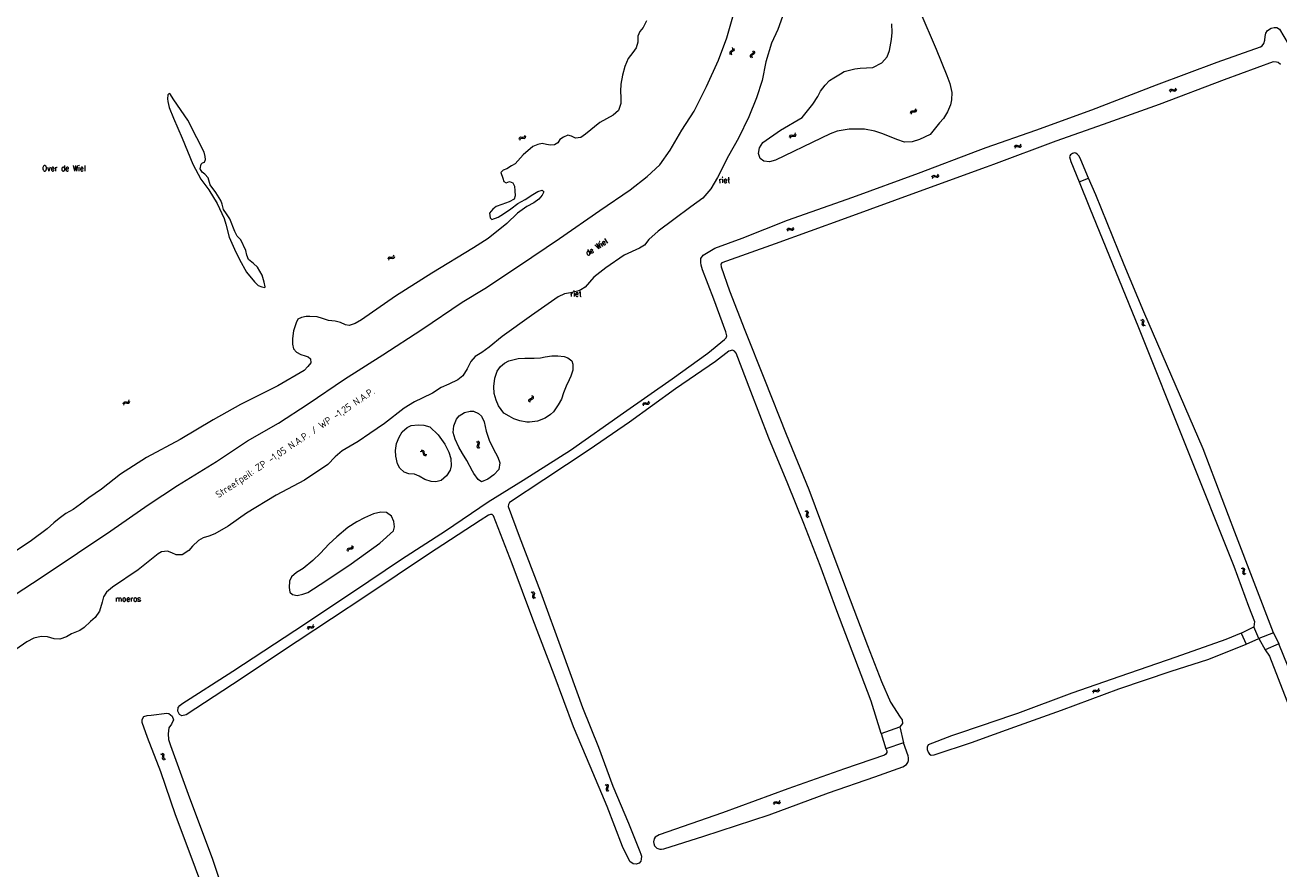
# Model space of a CAD drawing. Header units: metres. Extents: x 189705 to 199106, y 581686 to 588448.
# Tile 150 of 256: x 193660 to 194103, y 584146 to 584444. Entities that reach past the tile are written whole.
import ezdxf

# ---------------------------------------------------------------- set-up
doc = ezdxf.new("R2010")
doc.units = ezdxf.units.M
doc.layers.add('B-WA-OG-GBKN-G', color=7, linetype='Continuous', lineweight=18)
doc.layers.add('X-XX-AL-T25', color=7, linetype='Continuous', lineweight=25)
doc.styles.add('NLCS-ISO-M2000-T25', font='NLCS-ISO.ttf', dxfattribs={"height": 5})
doc.styles.add('Style-STANDARD', font='STANDARD.shx')

msp = doc.modelspace()

# ---------------------------------------------------------------- linework, layer by layer
at = {"layer": 'B-WA-OG-GBKN-G'}
for p, q in [((193910.161, 584436.242), (193910.337, 584435.874)), ((193910.337, 584435.874), (193910.362, 584435.547)), ((193910.641, 584436.114), (193910.82, 584435.748)), ((193910.82, 584435.748), (193910.847, 584435.422)), ((193909.51, 584434.8), (193909.325, 584434.528)), ((193909.325, 584434.528), (193909.351, 584434.192)), ((193909.351, 584434.192), (193909.529, 584433.823)), ((193909.845, 584435.033), (193909.51, 584434.8)), ((193909.992, 584434.672), (193909.807, 584434.4)), ((193909.807, 584434.4), (193909.831, 584434.064)), ((193909.831, 584434.064), (193910.009, 584433.696)), ((193910.182, 584435.275), (193909.845, 584435.033)), ((193910.326, 584434.907), (193909.992, 584434.672)), ((193910.362, 584435.547), (193910.182, 584435.275)), ((193910.659, 584435.14), (193910.326, 584434.907)), ((193910.847, 584435.422), (193910.659, 584435.14)), ((193916.759, 584433.695), (193916.574, 584433.423)), ((193916.574, 584433.423), (193916.6, 584433.087)), ((193916.6, 584433.087), (193916.778, 584432.718)), ((193917.094, 584433.928), (193916.759, 584433.695)), ((193917.241, 584433.567), (193917.056, 584433.295)), ((193917.056, 584433.295), (193917.08, 584432.959)), ((193917.08, 584432.959), (193917.258, 584432.591)), ((193917.431, 584434.17), (193917.094, 584433.928)), ((193917.575, 584433.802), (193917.241, 584433.567)), ((193917.41, 584435.137), (193917.586, 584434.769)), ((193917.611, 584434.442), (193917.431, 584434.17)), ((193917.908, 584434.035), (193917.575, 584433.802)), ((193917.586, 584434.769), (193917.611, 584434.442)), ((193917.89, 584435.009), (193918.069, 584434.643)), ((193918.096, 584434.317), (193917.908, 584434.035)), ((193918.069, 584434.643), (193918.096, 584434.317)), ((194064.806, 584420.924), (194064.976, 584421.294)), ((194064.976, 584421.294), (194065.21, 584421.522)), ((194065.013, 584420.472), (194065.185, 584420.841)), ((194065.185, 584420.841), (194065.422, 584421.068)), ((194065.21, 584421.522), (194065.547, 584421.557)), ((194065.422, 584421.068), (194065.746, 584421.102)), ((194065.547, 584421.557), (194065.939, 584421.447)), ((194065.746, 584421.102), (194066.147, 584420.996)), ((194065.939, 584421.447), (194066.332, 584421.338)), ((194066.147, 584420.996), (194066.54, 584420.885)), ((194066.332, 584421.338), (194066.66, 584421.369)), ((194066.54, 584420.885), (194066.867, 584420.915)), ((194066.66, 584421.369), (194066.904, 584421.601)), ((194066.867, 584420.915), (194067.11, 584421.149)), ((194066.904, 584421.601), (194067.075, 584421.972)), ((194067.11, 584421.149), (194067.282, 584421.52)), ((193973.275, 584413.498), (193973.432, 584413.785)), ((193973.432, 584413.785), (193973.744, 584413.916)), ((193973.744, 584413.916), (193974.151, 584413.926)), ((193973.768, 584413.413), (193974.068, 584413.54)), ((193974.068, 584413.54), (193974.482, 584413.557)), ((193974.151, 584413.926), (193974.559, 584413.938)), ((193974.482, 584413.557), (193974.89, 584413.565)), ((193974.559, 584413.938), (193974.863, 584414.063)), ((193974.863, 584414.063), (193975.028, 584414.357)), ((193974.89, 584413.565), (193975.194, 584413.691)), ((193975.028, 584414.357), (193975.083, 584414.762)), ((193975.194, 584413.691), (193975.358, 584413.985)), ((193975.358, 584413.985), (193975.413, 584414.391)), ((193973.221, 584413.094), (193973.275, 584413.498)), ((193973.551, 584412.723), (193973.608, 584413.126)), ((193973.608, 584413.126), (193973.768, 584413.413)), ((193835.213, 584404.571), (193835.54, 584404.658)), ((193835.54, 584404.658), (193835.944, 584404.611)), ((193836.35, 584404.566), (193836.669, 584404.648)), ((193836.669, 584404.648), (193836.873, 584404.915)), ((193836.873, 584404.915), (193836.984, 584405.308)), ((193837.148, 584404.501), (193837.259, 584404.895)), ((193930.506, 584404.598), (193930.6, 584404.994)), ((193930.6, 584404.994), (193930.785, 584405.264)), ((193930.785, 584405.264), (193931.109, 584405.364)), ((193930.894, 584404.591), (193931.082, 584404.86)), ((193931.082, 584404.86), (193931.393, 584404.957)), ((193931.109, 584405.364), (193931.514, 584405.333)), ((193931.393, 584404.957), (193931.807, 584404.932)), ((193931.514, 584405.333), (193931.922, 584405.304)), ((193931.807, 584404.932), (193932.214, 584404.899)), ((193931.922, 584405.304), (193932.237, 584405.398)), ((193932.214, 584404.899), (193932.529, 584404.994)), ((193932.237, 584405.398), (193932.43, 584405.673)), ((193932.43, 584405.673), (193932.526, 584406.071)), ((193932.529, 584404.994), (193932.722, 584405.271)), ((193932.722, 584405.271), (193932.817, 584405.668)), ((193834.908, 584403.916), (193835.017, 584404.309)), ((193835.017, 584404.309), (193835.213, 584404.571)), ((193835.183, 584403.503), (193835.295, 584403.894)), ((193835.295, 584403.894), (193835.493, 584404.156)), ((193835.493, 584404.156), (193835.808, 584404.24)), ((193835.808, 584404.24), (193836.221, 584404.199)), ((193835.944, 584404.611), (193836.35, 584404.566)), ((193836.221, 584404.199), (193836.626, 584404.15)), ((193836.626, 584404.15), (193836.945, 584404.232)), ((193836.945, 584404.232), (193837.148, 584404.501)), ((193930.797, 584404.195), (193930.894, 584404.591)), ((194009.99, 584401.141), (194010.174, 584401.504)), ((194010.174, 584401.504), (194010.418, 584401.723)), ((194010.179, 584400.681), (194010.366, 584401.043)), ((194010.366, 584401.043), (194010.612, 584401.261)), ((194010.418, 584401.723), (194010.756, 584401.744)), ((194010.612, 584401.261), (194010.937, 584401.282)), ((194010.756, 584401.744), (194011.143, 584401.619)), ((194010.937, 584401.282), (194011.334, 584401.16)), ((194011.143, 584401.619), (194011.532, 584401.495)), ((194011.334, 584401.16), (194011.721, 584401.033)), ((194011.532, 584401.495), (194011.861, 584401.512)), ((194011.721, 584401.033), (194012.05, 584401.051)), ((194011.861, 584401.512), (194012.113, 584401.735)), ((194012.05, 584401.051), (194012.302, 584401.275)), ((194012.113, 584401.735), (194012.299, 584402.099)), ((194012.302, 584401.275), (194012.488, 584401.639)), ((193982.921, 584391.095), (193983.104, 584391.46)), ((193980.801, 584390.487), (193980.983, 584390.852)), ((193980.983, 584390.852), (193981.225, 584391.072)), ((193980.993, 584390.029), (193981.177, 584390.393)), ((193981.177, 584390.393), (193981.422, 584390.612)), ((193981.225, 584391.072), (193981.563, 584391.096)), ((193981.422, 584390.612), (193981.747, 584390.635)), ((193981.563, 584391.096), (193981.951, 584390.973)), ((193981.747, 584390.635), (193982.144, 584390.516)), ((193981.951, 584390.973), (193982.341, 584390.851)), ((193982.144, 584390.516), (193982.533, 584390.391)), ((193982.341, 584390.851), (193982.669, 584390.871)), ((193982.533, 584390.391), (193982.862, 584390.411)), ((193982.669, 584390.871), (193982.921, 584391.095)), ((193982.862, 584390.411), (193983.112, 584390.637)), ((193983.112, 584390.637), (193983.296, 584391.002)), ((193929.568, 584371.804), (193929.751, 584372.168)), ((193929.751, 584372.168), (193929.994, 584372.387)), ((193929.758, 584371.345), (193929.944, 584371.707)), ((193929.944, 584371.707), (193930.189, 584371.926)), ((193929.994, 584372.387), (193930.332, 584372.409)), ((193930.189, 584371.926), (193930.515, 584371.948)), ((193930.332, 584372.409), (193930.719, 584372.286)), ((193930.515, 584371.948), (193930.911, 584371.827)), ((193930.719, 584372.286), (193931.109, 584372.162)), ((193930.911, 584371.827), (193931.3, 584371.702)), ((193931.109, 584372.162), (193931.437, 584372.181)), ((193931.3, 584371.702), (193931.628, 584371.721)), ((193931.437, 584372.181), (193931.69, 584372.404)), ((193931.628, 584371.721), (193931.88, 584371.945)), ((193931.69, 584372.404), (193931.874, 584372.769)), ((193931.88, 584371.945), (193932.064, 584372.31)), ((193788.553, 584361.556), (193788.676, 584361.944)), ((193788.676, 584361.944), (193788.88, 584362.2)), ((193788.814, 584361.133), (193788.939, 584361.521)), ((193788.88, 584362.2), (193789.21, 584362.276)), ((193788.939, 584361.521), (193789.147, 584361.776)), ((193789.147, 584361.776), (193789.464, 584361.849)), ((193789.21, 584362.276), (193789.613, 584362.215)), ((193789.464, 584361.849), (193789.875, 584361.794)), ((193789.613, 584362.215), (193790.017, 584362.156)), ((193789.875, 584361.794), (193790.279, 584361.732)), ((193790.017, 584362.156), (193790.338, 584362.227)), ((193790.279, 584361.732), (193790.6, 584361.803)), ((193790.338, 584362.227), (193790.551, 584362.487)), ((193790.551, 584362.487), (193790.676, 584362.877)), ((193790.6, 584361.803), (193790.812, 584362.065)), ((193790.812, 584362.065), (193790.937, 584362.454)), ((194054.52, 584340.043), (194054.896, 584339.888)), ((194054.896, 584339.888), (194055.134, 584339.661)), ((194054.962, 584340.27), (194055.339, 584340.117)), ((194055.094, 584338.933), (194055.001, 584338.536)), ((194055.001, 584338.536), (194055.046, 584338.21)), ((194055.046, 584338.21), (194055.29, 584337.978)), ((194055.182, 584339.339), (194055.094, 584338.933)), ((194055.134, 584339.661), (194055.182, 584339.339)), ((194055.339, 584340.117), (194055.578, 584339.893)), ((194055.535, 584339.162), (194055.444, 584338.764)), ((194055.444, 584338.764), (194055.49, 584338.438)), ((194055.49, 584338.438), (194055.732, 584338.205)), ((194055.627, 584339.558), (194055.535, 584339.162)), ((194055.578, 584339.893), (194055.627, 584339.558)), ((194055.732, 584338.205), (194056.111, 584338.05)), ((194055.29, 584337.978), (194055.669, 584337.823)), ((193696.925, 584311.279), (193697.036, 584311.672)), ((193838.284, 584311.396), (193838.317, 584311.722)), ((193838.317, 584311.722), (193838.553, 584311.964)), ((193838.553, 584311.964), (193838.924, 584312.132)), ((193838.771, 584311.51), (193838.998, 584311.744)), ((193838.924, 584312.132), (193839.296, 584312.301)), ((193838.998, 584311.744), (193839.374, 584311.92)), ((193839.296, 584312.301), (193839.527, 584312.535)), ((193839.374, 584311.92), (193839.746, 584312.087)), ((193839.565, 584312.87), (193839.458, 584313.264)), ((193839.527, 584312.535), (193839.565, 584312.87)), ((193839.746, 584312.087), (193839.977, 584312.321)), ((193840.014, 584312.656), (193839.907, 584313.051)), ((193839.977, 584312.321), (193840.014, 584312.656)), ((193694.958, 584310.282), (193695.068, 584310.675)), ((193695.068, 584310.675), (193695.264, 584310.937)), ((193695.233, 584309.868), (193695.345, 584310.26)), ((193695.264, 584310.937), (193695.591, 584311.023)), ((193695.345, 584310.26), (193695.544, 584310.521)), ((193695.544, 584310.521), (193695.859, 584310.605)), ((193695.591, 584311.023), (193695.995, 584310.976)), ((193695.859, 584310.605), (193696.272, 584310.563)), ((193695.995, 584310.976), (193696.401, 584310.93)), ((193696.272, 584310.563), (193696.677, 584310.515)), ((193696.401, 584310.93), (193696.72, 584311.012)), ((193696.677, 584310.515), (193696.996, 584310.596)), ((193696.72, 584311.012), (193696.925, 584311.279)), ((193696.996, 584310.596), (193697.199, 584310.865)), ((193697.199, 584310.865), (193697.311, 584311.258)), ((193838.392, 584311.003), (193838.284, 584311.396)), ((193838.735, 584311.183), (193838.771, 584311.51)), ((193838.84, 584310.79), (193838.735, 584311.183)), ((193878.599, 584310.091), (193878.747, 584310.471)), ((193878.747, 584310.471), (193878.967, 584310.712)), ((193878.832, 584309.652), (193878.982, 584310.031)), ((193878.967, 584310.712), (193879.302, 584310.767)), ((193878.982, 584310.031), (193879.206, 584310.272)), ((193879.206, 584310.272), (193879.527, 584310.325)), ((193879.302, 584310.767), (193879.699, 584310.681)), ((193879.527, 584310.325), (193879.934, 584310.243)), ((193879.699, 584310.681), (193880.099, 584310.595)), ((193879.934, 584310.243), (193880.332, 584310.155)), ((193880.099, 584310.595), (193880.424, 584310.645)), ((193880.332, 584310.155), (193880.658, 584310.205)), ((193880.424, 584310.645), (193880.653, 584310.891)), ((193880.653, 584310.891), (193880.803, 584311.272)), ((193880.658, 584310.205), (193880.887, 584310.453)), ((193880.887, 584310.453), (193881.036, 584310.833)), ((193800.252, 584293.892), (193800.658, 584293.928)), ((193800.658, 584293.928), (193800.972, 584293.838)), ((193819.78, 584297.016), (193820.126, 584296.801)), ((193820.011, 584295.451), (193820.004, 584295.122)), ((193820.004, 584295.122), (193820.208, 584294.853)), ((193820.168, 584295.827), (193820.011, 584295.451)), ((193820.126, 584296.801), (193820.324, 584296.54)), ((193820.32, 584296.213), (193820.168, 584295.827)), ((193820.208, 584294.853), (193820.556, 584294.639)), ((193820.252, 584297.168), (193820.6, 584296.956)), ((193820.324, 584296.54), (193820.32, 584296.213)), ((193820.486, 584295.604), (193820.478, 584295.275)), ((193820.478, 584295.275), (193820.68, 584295.006)), ((193820.64, 584295.982), (193820.486, 584295.604)), ((193820.6, 584296.956), (193820.8, 584296.697)), ((193820.795, 584296.358), (193820.64, 584295.982)), ((193820.68, 584295.006), (193821.029, 584294.792)), ((193820.8, 584296.697), (193820.795, 584296.358)), ((193799.963, 584293.488), (193800.369, 584293.522)), ((193800.369, 584293.522), (193800.684, 584293.429)), ((193800.684, 584293.429), (193800.874, 584293.164)), ((193800.874, 584293.164), (193800.981, 584292.763)), ((193800.972, 584293.838), (193801.17, 584293.563)), ((193800.981, 584292.763), (193801.079, 584292.367)), ((193801.079, 584292.367), (193801.269, 584292.098)), ((193801.17, 584293.563), (193801.269, 584293.168)), ((193801.269, 584293.168), (193801.37, 584292.773)), ((193801.269, 584292.098), (193801.592, 584292.003)), ((193801.37, 584292.773), (193801.559, 584292.503)), ((193801.559, 584292.503), (193801.882, 584292.407)), ((193801.592, 584292.003), (193802, 584292.039)), ((193801.882, 584292.407), (193802.289, 584292.442)), ((193935.924, 584272.441), (193936.292, 584272.266)), ((193936.292, 584272.266), (193936.517, 584272.028)), ((193936.377, 584272.645), (193936.746, 584272.472)), ((193936.548, 584271.703), (193936.439, 584271.303)), ((193936.517, 584272.028), (193936.548, 584271.703)), ((193936.746, 584272.472), (193936.972, 584272.236)), ((193937.004, 584271.899), (193936.892, 584271.508)), ((193936.972, 584272.236), (193937.004, 584271.899)), ((193936.439, 584271.303), (193936.325, 584270.911)), ((193936.325, 584270.911), (193936.353, 584270.583)), ((193936.353, 584270.583), (193936.585, 584270.338)), ((193936.585, 584270.338), (193936.955, 584270.164)), ((193936.892, 584271.508), (193936.78, 584271.115)), ((193936.78, 584271.115), (193936.808, 584270.787)), ((193936.808, 584270.787), (193937.038, 584270.542)), ((193937.038, 584270.542), (193937.408, 584270.367)), ((193774.17, 584258.452), (193774.191, 584258.859)), ((193774.191, 584258.859), (193774.325, 584259.157)), ((193774.325, 584259.157), (193774.625, 584259.313)), ((193774.528, 584258.108), (193774.552, 584258.515)), ((193774.552, 584258.515), (193774.689, 584258.813)), ((193774.625, 584259.313), (193775.03, 584259.356)), ((193774.689, 584258.813), (193774.978, 584258.964)), ((193774.978, 584258.964), (193775.39, 584259.013)), ((193775.03, 584259.356), (193775.436, 584259.399)), ((193775.39, 584259.013), (193775.796, 584259.054)), ((193775.436, 584259.399), (193775.729, 584259.549)), ((193775.729, 584259.549), (193775.871, 584259.854)), ((193775.796, 584259.054), (193776.089, 584259.203)), ((193775.871, 584259.854), (193775.894, 584260.262)), ((193776.089, 584259.203), (193776.229, 584259.51)), ((193776.229, 584259.51), (193776.252, 584259.918)), ((194090.113, 584252.184), (194090.489, 584252.027)), ((194090.489, 584252.027), (194090.726, 584251.8)), ((194090.556, 584252.409), (194090.933, 584252.255)), ((194090.684, 584251.072), (194090.589, 584250.675)), ((194090.589, 584250.675), (194090.633, 584250.349)), ((194090.633, 584250.349), (194090.876, 584250.116)), ((194090.773, 584251.477), (194090.684, 584251.072)), ((194090.726, 584251.8), (194090.773, 584251.477)), ((194090.876, 584250.116), (194091.254, 584249.96)), ((194090.933, 584252.255), (194091.171, 584252.03)), ((194091.126, 584251.299), (194091.033, 584250.901)), ((194091.033, 584250.901), (194091.077, 584250.575)), ((194091.077, 584250.575), (194091.319, 584250.341)), ((194091.219, 584251.695), (194091.126, 584251.299)), ((194091.171, 584252.03), (194091.219, 584251.695)), ((194091.319, 584250.341), (194091.697, 584250.185)), ((193839.192, 584243.773), (193839.559, 584243.596)), ((193839.559, 584243.596), (193839.783, 584243.356)), ((193839.701, 584242.631), (193839.584, 584242.241)), ((193839.584, 584242.241), (193839.61, 584241.912)), ((193839.61, 584241.912), (193839.841, 584241.666)), ((193839.647, 584243.974), (193840.015, 584243.799)), ((193839.812, 584243.031), (193839.701, 584242.631)), ((193839.783, 584243.356), (193839.812, 584243.031)), ((193839.841, 584241.666), (193840.209, 584241.49)), ((193840.015, 584243.799), (193840.24, 584243.561)), ((193840.155, 584242.834), (193840.04, 584242.442)), ((193840.04, 584242.442), (193840.067, 584242.114)), ((193840.067, 584242.114), (193840.295, 584241.867)), ((193840.27, 584243.224), (193840.155, 584242.834)), ((193840.24, 584243.561), (193840.27, 584243.224)), ((193840.295, 584241.867), (193840.664, 584241.69)), ((193761.899, 584231.586), (193762.107, 584231.851)), ((193762.107, 584231.851), (193762.223, 584232.243)), ((193762.376, 584231.433), (193762.493, 584231.825)), ((193760.127, 584230.88), (193760.242, 584231.271)), ((193760.242, 584231.271), (193760.442, 584231.531)), ((193760.396, 584230.463), (193760.514, 584230.853)), ((193760.442, 584231.531), (193760.77, 584231.613)), ((193760.514, 584230.853), (193760.716, 584231.112)), ((193760.716, 584231.112), (193761.032, 584231.191)), ((193760.77, 584231.613), (193761.174, 584231.561)), ((193761.032, 584231.191), (193761.444, 584231.144)), ((193761.174, 584231.561), (193761.579, 584231.509)), ((193761.444, 584231.144), (193761.849, 584231.09)), ((193761.579, 584231.509), (193761.899, 584231.586)), ((193761.849, 584231.09), (193762.169, 584231.167)), ((193762.169, 584231.167), (193762.376, 584231.433)), ((194037.634, 584208.483), (194037.785, 584208.862)), ((194037.785, 584208.862), (194038.008, 584209.101)), ((194037.863, 584208.043), (194038.017, 584208.42)), ((194038.008, 584209.101), (194038.343, 584209.152)), ((194038.017, 584208.42), (194038.242, 584208.659)), ((194038.242, 584208.659), (194038.565, 584208.708)), ((194038.343, 584209.152), (194038.74, 584209.062)), ((194038.565, 584208.708), (194038.97, 584208.622)), ((194038.74, 584209.062), (194039.138, 584208.973)), ((194038.97, 584208.622), (194039.368, 584208.531)), ((194039.138, 584208.973), (194039.464, 584209.02)), ((194039.368, 584208.531), (194039.694, 584208.577)), ((194039.464, 584209.02), (194039.696, 584209.264)), ((194039.694, 584208.577), (194039.925, 584208.823)), ((194039.696, 584209.264), (194039.849, 584209.643)), ((194039.925, 584208.823), (194040.078, 584209.202)), ((193708.172, 584186.568), (193708.56, 584186.443)), ((193708.56, 584186.443), (193708.815, 584186.236)), ((193708.595, 584186.829), (193708.983, 584186.707)), ((193708.834, 584185.507), (193708.773, 584185.104)), ((193708.773, 584185.104), (193708.844, 584184.783)), ((193708.815, 584186.236), (193708.889, 584185.918)), ((193708.889, 584185.918), (193708.834, 584185.507)), ((193708.844, 584184.783), (193709.106, 584184.571)), ((193708.983, 584186.707), (193709.239, 584186.503)), ((193709.106, 584184.571), (193709.496, 584184.447)), ((193709.256, 584185.77), (193709.197, 584185.366)), ((193709.197, 584185.366), (193709.268, 584185.045)), ((193709.239, 584186.503), (193709.315, 584186.173)), ((193709.315, 584186.173), (193709.256, 584185.77)), ((193709.268, 584185.045), (193709.529, 584184.832)), ((193709.529, 584184.832), (193709.918, 584184.708)), ((193865.351, 584175.712), (193865.701, 584175.503)), ((193865.756, 584174.53), (193865.605, 584174.151)), ((193865.701, 584175.503), (193865.902, 584175.244)), ((193865.902, 584174.918), (193865.756, 584174.53)), ((193865.821, 584175.872), (193866.172, 584175.665)), ((193865.902, 584175.244), (193865.902, 584174.918)), ((193866.077, 584174.311), (193866.074, 584173.982)), ((193866.226, 584174.691), (193866.077, 584174.311)), ((193866.172, 584175.665), (193866.375, 584175.408)), ((193866.375, 584175.07), (193866.226, 584174.691)), ((193866.375, 584175.408), (193866.375, 584175.07)), ((193865.605, 584174.151), (193865.602, 584173.822)), ((193865.602, 584173.822), (193865.81, 584173.556)), ((193865.81, 584173.556), (193866.161, 584173.347)), ((193866.074, 584173.982), (193866.28, 584173.715)), ((193866.28, 584173.715), (193866.632, 584173.507)), ((193926.922, 584169.654), (193927.104, 584170.02)), ((193924.804, 584169.042), (193924.985, 584169.407)), ((193924.985, 584169.407), (193925.226, 584169.628)), ((193924.996, 584168.585), (193925.18, 584168.948)), ((193925.18, 584168.948), (193925.424, 584169.168)), ((193925.226, 584169.628), (193925.564, 584169.652)), ((193925.424, 584169.168), (193925.749, 584169.192)), ((193925.564, 584169.652), (193925.952, 584169.531)), ((193925.749, 584169.192), (193926.147, 584169.073)), ((193925.952, 584169.531), (193926.342, 584169.41)), ((193926.147, 584169.073), (193926.536, 584168.95)), ((193926.342, 584169.41), (193926.671, 584169.43)), ((193926.536, 584168.95), (193926.864, 584168.97)), ((193926.671, 584169.43), (193926.922, 584169.654)), ((193926.864, 584168.97), (193927.114, 584169.197)), ((193927.114, 584169.197), (193927.297, 584169.562))]:
    msp.add_line(p, q, dxfattribs=at)
at = {"layer": 'B-WA-OG-GBKN-G', "flags": 128}
for points in [[(193976.532, 584449.193), (193982.305, 584435.684), (193986.102, 584426.433), (193987.161, 584423.525), (193987.784, 584420.436), (193987.748, 584417.823), (193987.39, 584415.982), (193986.235, 584413.598), (193984.861, 584411.215), (193983.485, 584409.617), (193980.118, 584405.519), (193976.439, 584403.737), (193973.813, 584402.961), (193971.071, 584402.855), (193968.418, 584403.726), (193966.37, 584404.573), (193963.073, 584405.921), (193960.6, 584406.767), (193956.943, 584407.393), (193954.587, 584407.467), (193951.588, 584407.399), (193947.25, 584406.698), (193944.78, 584405.729), (193941.654, 584404.18), (193925.444, 584396.447), (193923.346, 584395.852), (193921.35, 584396.107), (193920.1, 584397.071), (193919.519, 584398.782), (193919.812, 584400.842), (193920.981, 584402.71), (193927.322, 584407.031), (193934.898, 584411.534), (193936.826, 584413.867), (193938.677, 584416.303), (193940.501, 584419.008)], [(193714.182, 584281.444), (193727.914, 584289.913), (193738.952, 584297.165), (193749.812, 584303.448), (193760.281, 584310.246), (193773.234, 584318.967), (193786.703, 584327.671), (193800.47, 584336.62), (193814.759, 584346.24), (193822.745, 584351.124), (193834.675, 584359.013), (193849.106, 584368.816), (193863.369, 584378.632), (193874.096, 584385.971), (193880.153, 584390.73), (193884.653, 584394.842), (193888.251, 584400.022), (193892.425, 584407.044), (193896.742, 584413.834), (193901.133, 584422.491), (193905.317, 584431.778), (193908.345, 584439.764), (193910.894, 584448.804)], [(193879.876, 584445.759), (193878.695, 584443.324), (193877.5, 584441.907), (193876.897, 584440.31), (193876.797, 584438.121), (193876.271, 584436.151), (193875.115, 584434.514), (193873.457, 584432.349), (193872.277, 584429.516), (193871.444, 584426.451), (193870.869, 584423.296), (193870.743, 584420.837), (193870.798, 584418.597), (193870.801, 584416.511), (193870.07, 584413.987), (193868.167, 584412.401), (193863.472, 584409.743), (193858.392, 584405.63), (193856.682, 584404.43), (193854.867, 584404.286), (193853.347, 584404.953), (193852.136, 584405.248), (193850.554, 584404.641), (193849.268, 584403.738)], [(193928.507, 584448.933), (193926.326, 584442.699), (193924.054, 584437.817), (193922.055, 584431.262), (193920.738, 584424.682), (193918.776, 584418.513), (193916.043, 584411.763), (193912.436, 584404.189), (193908.878, 584398.044), (193904.975, 584390.366), (193902.637, 584386.372), (193899.771, 584383.072), (193895.54, 584379.913), (193889.572, 584375.476), (193884.029, 584371.298), (193880.776, 584368.423), (193879.157, 584366.451), (193877.433, 584365.354), (193872.043, 584362.863), (193865.56, 584358.413), (193861.329, 584355.099), (193858.27, 584351.606), (193856.662, 584350.561), (193855.517, 584350.186)], [(193963.078, 584430.844), (193964.994, 584432.996), (193965.763, 584435.237), (193966.504, 584439.177), (193966.759, 584441.611), (193966.613, 584444.662)], [(194000, 584400.879), (194017.543, 584407.025), (194037.242, 584414.304), (194060.211, 584423.117), (194081.545, 584431.116), (194096.855, 584436.583), (194097.499, 584436.869), (194098.099, 584437.714), (194098.478, 584438.897), (194098.603, 584440.206), (194098.781, 584441.389), (194099.434, 584442.276), (194100.668, 584443.101)], [(194100.668, 584443.101), (194101.723, 584443.346), (194102.673, 584443.336), (194103.571, 584442.746), (194106.661, 584437.546), (194113.926, 584419.98), (194122.62, 584399.206), (194131.929, 584376.734), (194140.921, 584354.588), (194149.88, 584333.171), (194157.411, 584314.57), (194166.783, 584292.341), (194171.597, 584282.218), (194177.908, 584266.812), (194186.004, 584247.016), (194192.347, 584230.205)], [(193940.501, 584419.008), (193941.426, 584420.876), (193943.058, 584422.951), (193944.626, 584424.678), (193946.144, 584425.62), (193948.459, 584427.001), (193949.797, 584427.813), (193952.113, 584428.357), (193953.555, 584428.72), (193955.382, 584429.031), (193959.926, 584429.256), (193963.078, 584430.844)], [(194104.031, 584430.227), (194103.186, 584430.944), (194102.51, 584431.122), (194101.338, 584431.174), (194084.108, 584424.891), (194061.15, 584416.13), (194041.356, 584409.01)], [(193712.657, 584418.191), (193711.732, 584419.7), (193711.188, 584420.033), (193710.755, 584419.499), (193710.631, 584418.15), (193710.715, 584417.246), (193711.19, 584415.022), (193712.718, 584411.334), (193715.79, 584404.249), (193719.564, 584395.066), (193722.416, 584389.745), (193725.219, 584386.015), (193728.161, 584381.118), (193730.696, 584375.823), (193731.198, 584373.77), (193732.42, 584369.241), (193734.356, 584364.948), (193736.092, 584361.352), (193738.571, 584356.834), (193741.41, 584353.403), (193742.715, 584352.175), (193744.019, 584351.681), (193744.987, 584351.475), (193745.167, 584351.683), (193744.757, 584353.265), (193744.046, 584355.833), (193742.412, 584358.579), (193741.052, 584359.906), (193739.276, 584361.386), (193738.639, 584362.895), (193738.364, 584364.496), (193736.538, 584368.336), (193735.205, 584369.555), (193734.433, 584371.199), (193732.704, 584375.728), (193731.507, 584377.453), (193730.4, 584378.961), (193729.952, 584380.851), (193729.47, 584382.252), (193727.655, 584384.989), (193725.758, 584387.735), (193724.984, 584390.221), (193723.86, 584391.466), (193722.863, 584392.188), (193722.218, 584393.381), (193722.495, 584395.064), (193723.046, 584395.463), (193723.688, 584395.79), (193724.057, 584396.668), (193723.937, 584397.744)], [(193723.937, 584397.744), (193723.608, 584399.309), (193721.01, 584404.36), (193717.767, 584410.576), (193715.408, 584413.963), (193712.657, 584418.191)], [(194041.356, 584409.01), (194024.526, 584403.118), (194002.591, 584394.865), (194000, 584393.935)], [(193802.832, 584257.149), (193780.665, 584242.255), (193756.486, 584226.223), (193733.598, 584211.042), (193717.186, 584200.346), (193715.671, 584199.961), (193714.822, 584200.489), (193714.279, 584201.686), (193714.425, 584202.883), (193714.943, 584203.669), (193715.715, 584204.2), (193733.747, 584215.747), (193755.63, 584230.142), (193775.967, 584243.675), (193793.289, 584255.412), (193808.876, 584265.395), (193823.901, 584275.622), (193836.289, 584283.264), (193853.017, 584293.927), (193871.726, 584307.063), (193888.949, 584319.089), (193901.562, 584328.173), (193907.52, 584333.016), (193908.099, 584333.692), (193908.267, 584334.368), (193907.991, 584335.74), (193903.679, 584347.251), (193899.643, 584357.718), (193899.24, 584359.332), (193899.07, 584360.324), (193899.142, 584361.665), (193899.911, 584362.859), (193904.088, 584365.377), (193913.721, 584368.916), (193929.79, 584375.218), (193952.823, 584383.345), (193975.983, 584391.864), (193997.158, 584399.883), (194000, 584400.879)], [(193849.268, 584403.738), (193848.548, 584402.553), (193847.403, 584401.83), (193846.013, 584401.725), (193844.61, 584402.045), (193843.013, 584402.339), (193841.546, 584402.041), (193839.732, 584401.266), (193836.285, 584398.365), (193833.522, 584395.169), (193832.236, 584394.42), (193830.55, 584393.363), (193829.238, 584392.884), (193828.467, 584392.111), (193829.1, 584390.116), (193829.501, 584388.958), (193830.274, 584388.419), (193831.522, 584388.871), (193832.617, 584388.473), (193833.249, 584387.316), (193833.406, 584385.629), (193833.524, 584383.84), (193833.165, 584382.642), (193831.326, 584381.765), (193828.752, 584380.809), (193826.732, 584380.111), (193825.562, 584379.169), (193824.456, 584377.739), (193824.613, 584376.027), (193825.245, 584375.448), (193827.509, 584376.314), (193829.336, 584377.475), (193832.011, 584379.242), (193834.455, 584381.151), (193837.079, 584382.545), (193839.78, 584384.299), (193841.555, 584385.396), (193843.061, 584385.797), (193843.667, 584385.218), (193843.037, 584384.072), (193841.855, 584382.693), (193840.119, 584381.403), (193837.662, 584380.074), (193834.356, 584377.688), (193830.589, 584374.091), (193823.915, 584368.701), (193818.744, 584365.501), (193804.1, 584356.487), (193791.191, 584348.318), (193779.178, 584339.988)], [(194036.126, 584390.135), (194033.388, 584396.557), (194032.848, 584397.901), (194032.26, 584398.509), (194031.699, 584398.938), (194031.165, 584399.038), (194030.505, 584398.857), (194029.796, 584398.371), (194029.493, 584398.014), (194029.367, 584397.581), (194029.934, 584396.008), (194032.839, 584388.74)], [(194000, 584393.935), (193976.308, 584385.435), (193950.067, 584375.783), (193925.378, 584366.873), (193906.586, 584360.113), (193906.238, 584359.658), (193906.271, 584358.761), (193909.196, 584350.299), (193914.714, 584336.351), (193921.663, 584318.9), (193929.31, 584299.571), (193937.232, 584280.021), (193944.044, 584262.021), (193951.873, 584240.993), (193958.07, 584224.85), (193962.922, 584212.084), (193966.194, 584204.773), (193969.568, 584199.562), (193970.224, 584198.624), (193970.384, 584197.231), (193969.488, 584196.121)], [(194032.839, 584388.74), (194036.126, 584390.135)], [(194032.839, 584388.74), (194036.465, 584379.67), (194044.64, 584359.781), (194053.793, 584337.254)], [(194055.673, 584342.828), (194048.708, 584359.418), (194038.655, 584384.203), (194036.126, 584390.135)], [(193855.517, 584350.186), (193853.021, 584349.59), (193850.961, 584349.15), (193848.748, 584348.169), (193839.244, 584341.5), (193828.852, 584334.149), (193824.319, 584330.367), (193821.673, 584328.498), (193819.351, 584327.027), (193817.817, 584325.26), (193816.493, 584322.643), (193814.978, 584320.233), (193813.19, 584318.791), (193810.028, 584317.274), (193807.308, 584316.019), (193804.309, 584314.05), (193800.585, 584312.341), (193797.874, 584310.988), (193794.279, 584308.809), (193787.307, 584303.402), (193782.077, 584299.809), (193777.968, 584296.978), (193772.357, 584293.736), (193769.874, 584291.551), (193767.275, 584288.84), (193759.001, 584283.259), (193749.052, 584278.027), (193738.591, 584271.627), (193732.088, 584267.072), (193727.39, 584264.285), (193725.184, 584263.539), (193723.169, 584262.901), (193721.551, 584262.002), (193719.448, 584260.025), (193718.112, 584258.485), (193715.809, 584256.906), (193713.674, 584256.919), (193712.171, 584257.649), (193710.668, 584258.233), (193708.48, 584257.975), (193707.359, 584257.24), (193700.289, 584251.635), (193691.174, 584245.536), (193689.062, 584243.749), (193688.016, 584242.11), (193687.477, 584240.137), (193686.589, 584236.996), (193685.101, 584234.767), (193683.376, 584233.298), (193681.155, 584231.222)], [(194101.529, 584229.372), (194087.886, 584264.938), (194076.634, 584294.435), (194055.673, 584342.828)], [(193779.178, 584339.988), (193776.992, 584338.672), (193774.768, 584337.943), (193773.573, 584338.23), (193771.808, 584339.076), (193769.916, 584339.479), (193767.464, 584339.718), (193765.418, 584340.483), (193763.554, 584341.058), (193760.966, 584341.206), (193759.582, 584341.167), (193757.927, 584340.874), (193756.717, 584340.202), (193756.059, 584338.934), (193755.124, 584336.11), (193754.759, 584333.431), (193754.791, 584331.405), (193755.154, 584329.733), (193756.224, 584328.523), (193757.746, 584327.74), (193759.276, 584327.309), (193760.389, 584326.904), (193761.205, 584326.2), (193761.271, 584324.744), (193760.252, 584323.448), (193758.943, 584322.043), (193749.61, 584316.623), (193736.454, 584310.108), (193726.759, 584304.669), (193715.06, 584297.669), (193703.16, 584291.33), (193694.027, 584285.412), (193687.272, 584280.133), (193682.865, 584277.066), (193679.83, 584274.798), (193677.283, 584272.929), (193674.672, 584271.575), (193672.387, 584269.815), (193670.482, 584268.192), (193668.08, 584266.052), (193662.58, 584262.006), (193656.447, 584257.804)], [(194053.793, 584337.254), (194087.447, 584252.847), (194092.646, 584238.725), (194094.771, 584233.313), (194094.498, 584231.479)], [(193962.862, 584193.758), (193959.268, 584205.186), (193953.495, 584220.421), (193947.234, 584237.102), (193941.301, 584253.161), (193935.517, 584267.964), (193929.809, 584282.038), (193923.147, 584298.149), (193916.739, 584314.66), (193911.558, 584328.261), (193910.998, 584328.935), (193910.269, 584329.251), (193909.066, 584328.964), (193904.257, 584325.263), (193890.209, 584315.586), (193873.884, 584303.846), (193859.615, 584294.063), (193843.647, 584283.38), (193831.475, 584275.393), (193831.149, 584274.717), (193831.034, 584274.02), (193834.933, 584263.491), (193842.433, 584243.834), (193850.316, 584222.11), (193857.319, 584202.959), (193862.985, 584188.895), (193867.986, 584175.137), (193873.514, 584162.054), (193877.602, 584152.031), (193877.941, 584151.103), (193878.09, 584150.311), (193878.07, 584149.34), (193877.913, 584148.622), (193877.365, 584147.84), (193876.257, 584147.533), (193875.18, 584147.658), (193873.986, 584148.448), (193871.424, 584153.775), (193866.001, 584167.914), (193860.049, 584182.146), (193854.14, 584196.083), (193847.243, 584214.452), (193839.712, 584234.14), (193832.412, 584253.68), (193825.855, 584270.657), (193825.358, 584271.142), (193824.778, 584271.194), (193824.113, 584270.992), (193821.097, 584269.014), (193802.832, 584257.149)], [(193836.856, 584326.495), (193838.852, 584326.472), (193840.242, 584326.448), (193842.443, 584326.579), (193844.065, 584326.878), (193846.446, 584327.254), (193848.519, 584327.309), (193850.849, 584326.99), (193852.111, 584326.58), (193853.464, 584325.526), (193853.826, 584324.329), (193853.842, 584322.231), (193853.201, 584320.054), (193852.521, 584318.83), (193851.52, 584316.499), (193850.583, 584314.167), (193849.814, 584311.991), (193848.748, 584309.943), (193847.09, 584307.507), (193845.933, 584306.566), (193844.094, 584305.289), (193841.418, 584304.153), (193839.5, 584303.88), (193838.547, 584303.814), (193837.633, 584303.851), (193835.187, 584304.312), (193833.023, 584304.991), (193831.374, 584305.89), (193829.442, 584306.956), (193827.571, 584309.644), (193826.758, 584311.625), (193826.085, 584313.967), (193825.914, 584316.465), (193826.348, 584319.426), (193827.182, 584321.809), (193828.351, 584323.445), (193829.74, 584324.631), (193831.206, 584325.535), (193834.604, 584326.35), (193836.856, 584326.495)], [(193823.296, 584300.682), (193824.32, 584297.42), (193825.768, 584294.552), (193827.396, 584291.387), (193828.078, 584289.417), (193827.765, 584287.106), (193825.904, 584285.174), (193823.884, 584283.718), (193821.629, 584282.738), (193820.408, 584283.594), (193818.931, 584285.667), (193818.357, 584286.437), (193816.463, 584290.227), (193814.9, 584292.703), (193813.56, 584294.968), (193812.26, 584297.868), (193811.609, 584300.113), (193811.826, 584302.572), (193812.733, 584304.895), (193813.695, 584306.063), (193815.578, 584307.296), (193817.569, 584307.735), (193818.756, 584307.652), (193820.581, 584306.904), (193821.61, 584305.984), (193822.568, 584303.976), (193823.296, 584300.682)], [(193808.651, 584296.019), (193810.013, 584293.172), (193810.781, 584290.99), (193810.871, 584288.373), (193810.483, 584286.847), (193809.194, 584284.841), (193807.333, 584283.226), (193805.405, 584282.735), (193803.762, 584282.816), (193801.567, 584283.585), (193799.594, 584284.757), (193797.929, 584285.378), (193795.968, 584285.512), (193794.271, 584286.176), (193792.774, 584287.497), (193791.881, 584289.053), (193791.292, 584291.775), (193791.235, 584293.799), (193791.537, 584296.29), (193792.454, 584298.517), (193793.584, 584300.363), (193795.297, 584301.946), (193796.683, 584302.669), (193799.216, 584302.887), (193801.166, 584302.743), (193803.307, 584302.143), (193806.291, 584299.384), (193808.651, 584296.019)], [(193650.537, 584238.863), (193665.974, 584248.91), (193678.846, 584257.477), (193690.58, 584265.345), (193703.785, 584274.583), (193714.182, 584281.444)], [(193756.211, 584250.627), (193754.476, 584249.15), (193753.706, 584247.58), (193753.573, 584245.344), (193753.905, 584243.766), (193754.85, 584242.899), (193756.408, 584242.574), (193758.484, 584243.013), (193760.189, 584243.652), (193766.623, 584247.756), (193775.49, 584253.762), (193785.647, 584260.979), (193790.491, 584265.409), (193790.858, 584266.829), (193790.621, 584268.747), (193789.748, 584270.61), (193788.008, 584271.846), (193786.026, 584271.958), (193783.399, 584271.412), (193780.287, 584269.996), (193777.492, 584268.57), (193774.307, 584266.582), (193770.425, 584263.331), (193767.686, 584260.644), (193764.663, 584257.458), (193762.019, 584254.963), (193758.518, 584252.052), (193756.211, 584250.627)], [(193681.155, 584231.222), (193679.638, 584230.16), (193676.664, 584228.978), (193674.966, 584227.925), (193672.58, 584227.106), (193670.526, 584227.21), (193668.227, 584227.956), (193665.974, 584228.041), (193663.379, 584227.429), (193660.867, 584226.14), (193649.17, 584217.982)], [(194090.081, 584229.265), (194084.651, 584226.987), (194067.015, 584220.709), (194047.244, 584213.915), (194030.274, 584207.945), (194011.071, 584200.836), (194001.626, 584197.574), (194000, 584197.024)], [(194090.081, 584229.265), (194094.498, 584231.479)], [(194090.081, 584229.265), (194091.883, 584225.359)], [(194096.296, 584227.306), (194094.498, 584231.479)], [(194101.529, 584229.372), (194096.296, 584227.306)], [(194101.529, 584229.372), (194103.38, 584225.412)], [(194000, 584192.433), (194010.116, 584196.053), (194026.617, 584202.014), (194046.856, 584209.511), (194065.375, 584215.835), (194078.274, 584219.952), (194088.082, 584223.75), (194091.883, 584225.359)], [(194091.883, 584225.359), (194096.296, 584227.306)], [(194096.296, 584227.306), (194098.518, 584223.32)], [(194103.38, 584225.412), (194098.518, 584223.32)], [(194098.518, 584223.32), (194100.108, 584221.035), (194110.05, 584195.295)], [(194114.818, 584197.3), (194103.38, 584225.412)], [(193713.5, 584164.935), (193708.286, 584180.236), (193703.608, 584192.337), (193701.721, 584197.632), (193701.633, 584198.734), (193702.246, 584199.773), (193703.411, 584200.126), (193704.852, 584200.192), (193710.36, 584200.946), (193711.081, 584200.852), (193712.281, 584199.827), (193712.707, 584198.609), (193712.085, 584197.061), (193711.092, 584195.734), (193710.8, 584193.678), (193710.921, 584191.654), (193711.71, 584189.473), (193717.925, 584172.235), (193726.579, 584149.259), (193731.784, 584133.247)], [(194000, 584197.024), (193987.682, 584192.86), (193979.468, 584189.731), (193979.072, 584188.965), (193979.065, 584188.127), (193979.444, 584187.145), (193979.923, 584186.425), (193980.572, 584186.137), (193981.59, 584186.247), (193995.101, 584190.68), (194000, 584192.433)], [(193962.862, 584193.758), (193969.488, 584196.121)], [(193962.862, 584193.758), (193964.463, 584188.377)], [(193969.488, 584196.121), (193970.731, 584190.486)], [(193964.463, 584188.377), (193964.886, 584187.659), (193964.792, 584186.973), (193964.455, 584186.413), (193964.023, 584186.022), (193949.863, 584181.305), (193929.826, 584174.195), (193906.719, 584165.698), (193884.329, 584157.92), (193883, 584157.127), (193882.653, 584156.535), (193882.39, 584155.479), (193882.486, 584154.825), (193882.772, 584154.023), (193883.554, 584153.179), (193884.6, 584152.864), (193885.18, 584152.865), (193885.983, 584152.95), (193900.143, 584157.466), (193923.209, 584165.034), (193944.279, 584172.821), (193960.645, 584178.396), (193970.478, 584181.914), (193971.744, 584182.802), (193972.229, 584183.436), (193972.491, 584184.228), (193972.49, 584185.178), (193972.384, 584185.854), (193970.731, 584190.486)], [(193970.731, 584190.486), (193964.463, 584188.377)], [(193725.458, 584132.825), (193718.958, 584150.196), (193713.5, 584164.935)]]:
    msp.add_lwpolyline(points, dxfattribs=at)

# ---------------------------------------------------------------- texts
at = {"layer": 'B-WA-OG-GBKN-G', "style": 'Style-STANDARD'}
msp.add_text('Over de Wiel', height=2, dxfattribs=at).set_placement((193666.376, 584392.592))
for s, rotation, p in [('riet', 0.97393, (193905.472, 584388.363)), ('de Wiel', 32.87978, (193859.102, 584362.53)), ('riet', 0.40106, (193852.976, 584348.252)), ('moeras', 359.82811, (193692.208, 584240.399))]:
    msp.add_text(s, height=2, rotation=rotation, dxfattribs=at).set_placement(p)
at = {"layer": 'X-XX-AL-T25', "insert": (193727.224, 584278.911), "char_height": 2.5, "attachment_point": 1, "rotation": 33.90341, "style": 'NLCS-ISO-M2000-T25'}
msp.add_mtext_dynamic_manual_height_columns('Streefpeil: ZP -1,05 N.A.P. / WP -1,25 N.A.P.', width=185.35805, gutter_width=25, heights=[0], dxfattribs=at)

doc.saveas('drawing.dxf')
